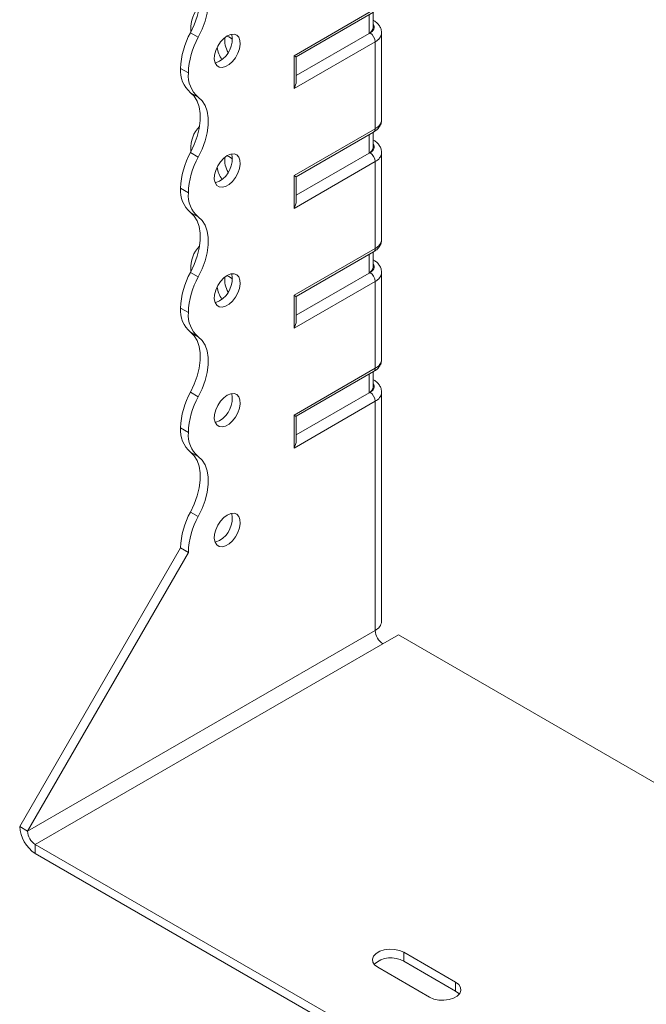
# Model space of a CAD drawing. Header units: millimetres. Extents: x 0 to 210, y 0 to 297.
# Tile 3 of 7: x 123 to 166, y 59 to 126. Entities that reach past the tile are written whole.
import ezdxf

# ---------------------------------------------------------------- set-up
doc = ezdxf.new("R2010")
doc.units = ezdxf.units.MM

msp = doc.modelspace()

# ---------------------------------------------------------------- linework, layer by layer
at = {"color": 7, "linetype": 'Continuous', "lineweight": 15}
for p, q in [((141.709, 123.214), (147.235, 126.404)), ((141.856, 123.13), (147.132, 126.176)), ((147.109, 125.141), (147.109, 126.162)), ((146.816, 124.733), (146.816, 125.993)), ((147.132, 125.613), (147.109, 125.626)), ((134.684, 124.974), (134.687, 124.839)), ((134.652, 124.774), (135.183, 124.468)), ((147.235, 124.159), (141.709, 120.969)), ((146.816, 124.733), (141.856, 121.87)), ((146.882, 124.771), (146.816, 124.733)), ((147.235, 118.239), (147.235, 124.159)), ((147.675, 118.851), (147.675, 124.771)), ((141.709, 120.969), (141.709, 123.214)), ((141.856, 121.462), (141.856, 123.13)), ((134.507, 122.037), (133.977, 122.343)), ((133.977, 122.343), (134.507, 122.037)), ((133.977, 122.343), (133.977, 122.343)), ((134.507, 122.037), (134.507, 122.037)), ((135.182, 120.386), (134.652, 120.692)), ((141.709, 115.049), (147.235, 118.239)), ((141.856, 114.964), (147.132, 118.01)), ((146.816, 116.568), (146.816, 117.828)), ((147.109, 116.976), (147.109, 117.997)), ((147.132, 117.447), (147.109, 117.46)), ((134.684, 116.809), (134.684, 116.808)), ((134.684, 116.808), (134.687, 116.674)), ((134.652, 116.609), (135.183, 116.303)), ((146.816, 116.568), (141.856, 113.704)), ((146.882, 116.606), (146.816, 116.568)), ((147.675, 110.686), (147.675, 116.606)), ((147.235, 115.994), (141.709, 112.803)), ((147.235, 110.074), (147.235, 115.994)), ((141.709, 112.803), (141.709, 115.049)), ((141.856, 113.296), (141.856, 114.964)), ((134.507, 113.872), (133.977, 114.178)), ((133.977, 114.177), (133.977, 114.178)), ((133.977, 114.177), (134.507, 113.871)), ((134.507, 113.871), (134.507, 113.872)), ((135.182, 112.22), (134.652, 112.527)), ((141.709, 106.884), (147.235, 110.074)), ((141.856, 106.799), (147.132, 109.845)), ((146.816, 108.402), (146.816, 109.662)), ((147.109, 108.811), (147.109, 109.831)), ((147.132, 109.282), (147.109, 109.295)), ((134.652, 108.443), (135.182, 108.137)), ((134.684, 108.644), (134.684, 108.504)), ((146.816, 108.402), (141.856, 105.539)), ((146.882, 108.441), (146.816, 108.402)), ((147.675, 102.521), (147.675, 108.44)), ((147.235, 107.828), (141.709, 104.638)), ((147.235, 101.908), (147.235, 107.828)), ((141.709, 104.638), (141.709, 106.884)), ((141.856, 105.131), (141.856, 106.799)), ((134.507, 105.707), (133.977, 106.013)), ((133.977, 106.012), (133.977, 106.013)), ((133.977, 106.012), (134.507, 105.706)), ((134.507, 105.706), (134.507, 105.707)), ((135.182, 104.055), (134.652, 104.361)), ((141.709, 98.718), (147.235, 101.908)), ((141.856, 98.634), (147.132, 101.679)), ((146.816, 100.237), (146.816, 101.497)), ((147.109, 100.645), (147.109, 101.666)), ((147.132, 101.116), (147.109, 101.13)), ((134.652, 100.278), (135.182, 99.972)), ((146.816, 100.237), (141.856, 97.374)), ((146.882, 100.275), (146.816, 100.237)), ((147.675, 84.659), (147.675, 100.275)), ((147.235, 99.663), (141.709, 96.473)), ((147.235, 84.046), (147.235, 99.663)), ((141.709, 96.473), (141.709, 98.718)), ((141.856, 96.965), (141.856, 98.634)), ((134.507, 97.542), (133.977, 97.848)), ((133.977, 97.847), (133.977, 97.848)), ((133.977, 97.847), (134.507, 97.541)), ((134.507, 97.541), (134.507, 97.542)), ((135.183, 95.89), (134.652, 96.196)), ((134.652, 92.113), (135.183, 91.807)), ((123.017, 70.678), (133.977, 89.661)), ((123.547, 70.372), (134.507, 89.355)), ((134.507, 89.375), (133.977, 89.682)), ((133.977, 89.661), (133.977, 89.682)), ((134.507, 89.355), (133.977, 89.661)), ((134.507, 89.355), (134.507, 89.375)), ((147.235, 84.046), (123.547, 70.372)), ((147.766, 83.128), (148.826, 83.74)), ((177.533, 67.168), (148.826, 83.74)), ((124.078, 69.453), (147.766, 83.128)), ((123.547, 70.372), (123.017, 70.678)), ((124.078, 69.453), (165.443, 45.573)), ((124.078, 69.453), (124.078, 68.841)), ((124.078, 68.841), (165.443, 44.961)), ((152.715, 60.064), (149.18, 62.105)), ((149.18, 61.493), (149.18, 62.105)), ((147.412, 61.085), (150.948, 59.044)), ((152.715, 59.452), (149.18, 61.493)), ((152.715, 59.452), (152.715, 60.064))]:
    msp.add_line(p, q, dxfattribs=at)
at = {"color": 7, "linetype": 'Continuous', "lineweight": 15, "flags": 128}
for points in [[(134.652, 128.857), (134.912, 128.612), (135.113, 128.29), (135.249, 127.898), (135.319, 127.449), (135.319, 126.953), (135.25, 126.423), (135.113, 125.874), (134.912, 125.32), (134.652, 124.774)], [(135.183, 124.468), (135.442, 125.013), (135.643, 125.568), (135.78, 126.117), (135.849, 126.647), (135.849, 127.143), (135.78, 127.592), (135.643, 127.983), (135.442, 128.306), (135.182, 128.551)], [(147.132, 125.612), (147.132, 125.613), (147.109, 125.624)], [(137.159, 124.568), (136.921, 124.393), (136.7, 124.154), (136.513, 123.871), (136.374, 123.564), (136.294, 123.256), (136.277, 122.969), (136.326, 122.725), (136.437, 122.542), (136.601, 122.434), (136.807, 122.408), (137.039, 122.467), (137.279, 122.606), (137.511, 122.815), (137.717, 123.078), (137.881, 123.376), (137.992, 123.687), (138.041, 123.987), (138.024, 124.255), (137.944, 124.47), (137.805, 124.617), (137.618, 124.685), (137.397, 124.668), (137.159, 124.568)], [(137.512, 124.342), (137.275, 124.497), (137.134, 124.554)], [(136.629, 122.833), (136.39, 122.733), (136.328, 122.72)], [(141.709, 123.214), (141.765, 123.182), (141.809, 123.157), (141.839, 123.14), (141.854, 123.131), (141.856, 123.13)], [(134.652, 120.692), (134.912, 120.447), (135.113, 120.124), (135.249, 119.733), (135.319, 119.283), (135.319, 118.787), (135.25, 118.258), (135.113, 117.709), (134.912, 117.154), (134.652, 116.609)], [(135.183, 116.303), (135.442, 116.848), (135.643, 117.402), (135.78, 117.952), (135.849, 118.481), (135.849, 118.977), (135.78, 119.427), (135.643, 119.818), (135.442, 120.14), (135.182, 120.386)], [(147.132, 117.447), (147.132, 117.447), (147.109, 117.458)], [(137.159, 116.403), (136.921, 116.227), (136.7, 115.989), (136.513, 115.706), (136.374, 115.399), (136.294, 115.09), (136.277, 114.803), (136.326, 114.56), (136.437, 114.377), (136.601, 114.268), (136.807, 114.243), (137.039, 114.301), (137.279, 114.44), (137.511, 114.649), (137.717, 114.912), (137.881, 115.21), (137.992, 115.521), (138.041, 115.822), (138.024, 116.089), (137.944, 116.305), (137.805, 116.452), (137.618, 116.519), (137.397, 116.503), (137.159, 116.403)], [(137.512, 116.176), (137.275, 116.331), (137.134, 116.388)], [(136.629, 114.668), (136.39, 114.568), (136.328, 114.555)], [(134.652, 112.527), (134.912, 112.281), (135.113, 111.959), (135.25, 111.567), (135.319, 111.118), (135.319, 110.622), (135.25, 110.092), (135.113, 109.543), (134.912, 108.988), (134.652, 108.443)], [(135.182, 108.137), (135.442, 108.682), (135.643, 109.237), (135.78, 109.786), (135.849, 110.316), (135.849, 110.812), (135.78, 111.261), (135.643, 111.652), (135.442, 111.975), (135.182, 112.22)], [(147.132, 109.281), (147.132, 109.282), (147.109, 109.293)], [(137.159, 108.237), (136.921, 108.062), (136.7, 107.824), (136.513, 107.54), (136.374, 107.233), (136.294, 106.925), (136.277, 106.638), (136.326, 106.394), (136.437, 106.211), (136.601, 106.103), (136.807, 106.077), (137.039, 106.136), (137.279, 106.275), (137.511, 106.484), (137.717, 106.747), (137.881, 107.045), (137.992, 107.356), (138.041, 107.656), (138.024, 107.924), (137.944, 108.139), (137.805, 108.286), (137.618, 108.354), (137.397, 108.337), (137.159, 108.237)], [(137.512, 108.011), (137.275, 108.166), (137.134, 108.223)], [(141.709, 106.884), (141.765, 106.851), (141.809, 106.826), (141.839, 106.809), (141.854, 106.8), (141.856, 106.799)], [(136.629, 106.502), (136.39, 106.402), (136.328, 106.389)], [(134.652, 104.361), (134.912, 104.116), (135.113, 103.793), (135.25, 103.402), (135.319, 102.953), (135.319, 102.456), (135.25, 101.927), (135.113, 101.377), (134.912, 100.823), (134.652, 100.278)], [(135.182, 99.972), (135.442, 100.517), (135.643, 101.071), (135.78, 101.621), (135.849, 102.15), (135.849, 102.646), (135.78, 103.096), (135.643, 103.487), (135.442, 103.81), (135.182, 104.055)], [(147.132, 101.116), (147.132, 101.116), (147.109, 101.127)], [(137.159, 100.072), (136.921, 99.896), (136.7, 99.658), (136.513, 99.375), (136.374, 99.068), (136.294, 98.759), (136.277, 98.473), (136.326, 98.229), (136.437, 98.046), (136.601, 97.938), (136.807, 97.912), (137.039, 97.971), (137.279, 98.11), (137.511, 98.318), (137.717, 98.582), (137.881, 98.88), (137.992, 99.19), (138.041, 99.491), (138.024, 99.759), (137.944, 99.974), (137.805, 100.121), (137.618, 100.189), (137.397, 100.172), (137.159, 100.072)], [(136.629, 98.337), (136.39, 98.237), (136.328, 98.224)], [(134.652, 96.196), (134.912, 95.95), (135.113, 95.628), (135.25, 95.237), (135.319, 94.787), (135.319, 94.291), (135.25, 93.761), (135.113, 93.212), (134.912, 92.658), (134.652, 92.113)], [(135.183, 91.807), (135.442, 92.352), (135.643, 92.906), (135.78, 93.455), (135.849, 93.985), (135.849, 94.481), (135.78, 94.93), (135.643, 95.322), (135.442, 95.644), (135.183, 95.89)], [(137.159, 91.907), (136.921, 91.731), (136.7, 91.493), (136.513, 91.21), (136.374, 90.902), (136.294, 90.594), (136.277, 90.307), (136.326, 90.063), (136.437, 89.88), (136.601, 89.772), (136.807, 89.746), (137.039, 89.805), (137.279, 89.944), (137.511, 90.153), (137.717, 90.416), (137.881, 90.714), (137.992, 91.025), (138.041, 91.325), (138.024, 91.593), (137.944, 91.809), (137.805, 91.955), (137.618, 92.023), (137.397, 92.006), (137.159, 91.907)], [(136.629, 90.171), (136.39, 90.072), (136.328, 90.059)], [(149.18, 62.105), (148.895, 62.228), (148.562, 62.3), (148.207, 62.315), (147.859, 62.271), (147.547, 62.173), (147.295, 62.028), (147.125, 61.847), (147.049, 61.647), (147.075, 61.442), (147.199, 61.249), (147.412, 61.085)], [(150.948, 59.044), (151.232, 58.921), (151.566, 58.849), (151.921, 58.834), (152.268, 58.878), (152.581, 58.976), (152.832, 59.122), (153.003, 59.302), (153.078, 59.503), (153.053, 59.707), (152.929, 59.9), (152.715, 60.064)], [(152.963, 59.248), (152.929, 59.288), (152.715, 59.452)]]:
    msp.add_lwpolyline(points, dxfattribs=at)
at = {"color": 7, "linetype": 'Continuous', "lineweight": 15}
for centre, radius, start, end in [((136.687, 125.131), 2.009, 134.71765, 184.47723), ((146.608, 125.191), 0.503, 294.37466, 354.3052), ((146.732, 125.176), 0.431, 290.26685, 29.20572), ((139.286, 122.178), 5.312, 150.73691, 178.21768), ((139.817, 121.872), 5.312, 150.73691, 178.21768), ((135.774, 124.328), 1.722, 299.74686, 11.822), ((138.582, 124.255), 1.594, 172.55814, 211.08499), ((146.468, 124.124), 0.768, 2.60548, 57.39452), ((146.939, 124.835), 0.738, 293.67514, 355.2184), ((138.429, 124.081), 1.988, 188.78709, 214.75221), ((135.929, 122.178), 1.959, 175.16254, 229.32327), ((136.459, 121.871), 1.959, 175.16254, 229.32327), ((146.924, 118.926), 0.754, 294.37466, 354.3052), ((136.687, 116.966), 2.009, 134.72167, 184.47672), ((146.99, 118.212), 0.246, 305.01333, 6.29885), ((146.608, 117.026), 0.503, 294.37466, 354.3052), ((146.732, 117.01), 0.431, 290.26685, 29.20572), ((139.286, 114.013), 5.312, 150.73691, 178.21768), ((139.817, 113.706), 5.312, 150.73691, 178.21768), ((135.774, 116.163), 1.722, 299.74686, 11.822), ((138.582, 116.089), 1.594, 172.55814, 211.08499), ((146.468, 115.959), 0.768, 2.60548, 57.39452), ((146.939, 116.67), 0.738, 293.67514, 355.2184), ((138.429, 115.916), 1.988, 188.78709, 214.75221), ((135.929, 114.012), 1.959, 175.16254, 229.32327), ((136.459, 113.706), 1.959, 175.16254, 229.32327), ((136.686, 108.801), 2.008, 134.70158, 184.47927), ((146.99, 110.047), 0.246, 305.01333, 6.29885), ((146.924, 110.761), 0.754, 294.37466, 354.3052), ((146.608, 108.861), 0.503, 294.37466, 354.3052), ((146.732, 108.845), 0.431, 290.26685, 29.20572), ((139.283, 105.848), 5.308, 150.73258, 178.21727), ((139.813, 105.542), 5.308, 150.73258, 178.21727), ((135.774, 107.997), 1.722, 299.74686, 11.822), ((138.582, 107.924), 1.594, 172.55814, 211.08499), ((146.468, 107.793), 0.768, 2.60548, 57.39452), ((146.939, 108.504), 0.738, 293.67514, 355.2184), ((138.429, 107.75), 1.988, 188.78709, 214.75221), ((135.929, 105.847), 1.959, 175.16254, 229.32327), ((136.459, 105.541), 1.959, 175.16254, 229.32327), ((146.924, 102.595), 0.754, 294.37466, 354.3052), ((146.99, 101.881), 0.246, 305.01333, 6.29885), ((146.732, 100.679), 0.431, 290.26685, 29.20572), ((139.283, 97.683), 5.308, 150.73258, 178.21727), ((135.774, 99.832), 1.722, 299.74686, 11.822), ((146.608, 100.695), 0.503, 294.37466, 354.3052), ((146.468, 99.628), 0.768, 2.60548, 57.39452), ((146.939, 100.339), 0.738, 293.67514, 355.2184), ((139.813, 97.376), 5.308, 150.73258, 178.21727), ((135.93, 97.682), 1.96, 175.16429, 229.31203), ((136.461, 97.376), 1.96, 175.16429, 229.31203), ((139.286, 89.516), 5.312, 150.73691, 178.21768), ((135.774, 91.666), 1.722, 299.74686, 11.822), ((139.817, 89.21), 5.312, 150.73691, 178.21768), ((146.924, 84.734), 0.754, 294.37466, 354.3052), ((148.387, 84.099), 1.153, 182.60548, 237.39452), ((125.32, 70.783), 2.305, 182.60548, 237.39452), ((124.699, 70.424), 1.153, 182.60548, 237.39452), ((148.31, 60.026), 1.705, 59.33763, 132.22288)]:
    msp.add_arc(centre, radius, start, end, dxfattribs=at)
for centre, major_axis, ratio, start_param, end_param in [((141.356, 121.173), (0.354, 0.612), 0.577335, 4.71243, 5.497828), ((141.356, 115.253), (0.5, -0.289), 0.00007, 0.000041, 0.785439), ((141.356, 113.008), (0.354, 0.612), 0.577335, 4.71243, 5.497828), ((141.356, 104.842), (0.354, 0.612), 0.577335, 4.71243, 5.497828), ((141.356, 98.922), (0.5, -0.289), 0.00007, 0.000041, 0.785439), ((141.356, 96.677), (0.354, 0.612), 0.577335, 4.71243, 5.497828)]:
    msp.add_ellipse(centre, major_axis=major_axis, ratio=ratio, start_param=start_param, end_param=end_param, dxfattribs=at)
for points, knots in [([(147.665, 124.774), (147.665, 124.835), (147.664, 124.98), (147.572, 125.196), (147.419, 125.403), (147.261, 125.534), (147.157, 125.597), (147.132, 125.613)], [0, 0, 0, 0, 0.17483, 0.418695, 0.661843, 0.917929, 1, 1, 1, 1]), ([(147.132, 118.01), (147.184, 118.043), (147.317, 118.127), (147.488, 118.297), (147.617, 118.522), (147.679, 118.713), (147.668, 118.822), (147.666, 118.848)], [0, 0, 0, 0, 0.173731, 0.438011, 0.685202, 0.924281, 1, 1, 1, 1]), ([(147.665, 116.608), (147.665, 116.669), (147.664, 116.815), (147.572, 117.03), (147.419, 117.237), (147.261, 117.369), (147.157, 117.432), (147.132, 117.447)], [0, 0, 0, 0, 0.17483, 0.418695, 0.661843, 0.917929, 1, 1, 1, 1]), ([(147.132, 109.845), (147.184, 109.878), (147.317, 109.962), (147.488, 110.132), (147.617, 110.356), (147.679, 110.548), (147.668, 110.656), (147.666, 110.683)], [0, 0, 0, 0, 0.173731, 0.438011, 0.685202, 0.924281, 1, 1, 1, 1]), ([(147.665, 108.443), (147.665, 108.504), (147.664, 108.649), (147.572, 108.865), (147.419, 109.072), (147.261, 109.204), (147.157, 109.266), (147.132, 109.282)], [0, 0, 0, 0, 0.17483, 0.418695, 0.661843, 0.917929, 1, 1, 1, 1]), ([(147.132, 101.679), (147.184, 101.713), (147.317, 101.796), (147.488, 101.966), (147.617, 102.191), (147.679, 102.382), (147.668, 102.491), (147.666, 102.517)], [0, 0, 0, 0, 0.173731, 0.438011, 0.685202, 0.924281, 1, 1, 1, 1]), ([(147.665, 100.278), (147.665, 100.338), (147.664, 100.484), (147.572, 100.7), (147.419, 100.907), (147.261, 101.038), (147.157, 101.101), (147.132, 101.116)], [0, 0, 0, 0, 0.17483, 0.418695, 0.661843, 0.917929, 1, 1, 1, 1])]:
    msp.add_open_spline(points, degree=3, knots=knots, dxfattribs=at)

doc.saveas('drawing.dxf')
